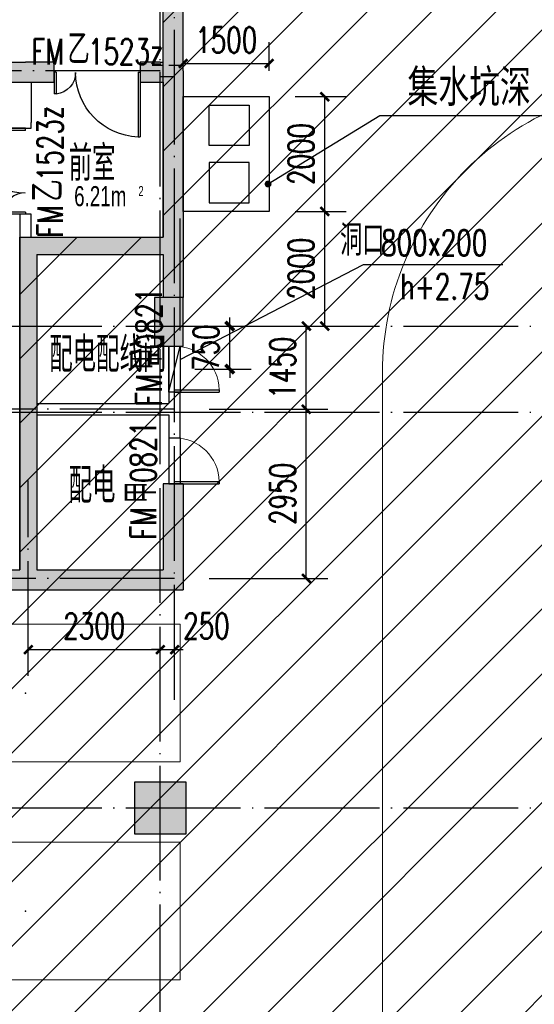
# Model space of a CAD drawing. Extents: x 797781 to 1255204, y 21234 to 1024248.
# Tile 47 of 256: x 952859 to 961829, y 85517 to 102684. Entities that reach past the tile are written whole.
import ezdxf

# ---------------------------------------------------------------- set-up
doc = ezdxf.new("R2010")
doc.units = 0
doc.header["$LTSCALE"] = 1000
doc.header["$MEASUREMENT"] = 0
doc.linetypes.add('230303生产综合楼-平面图_t8$0$DOTE', pattern=[2.42, 2, -0.2, 0.02, -0.2])
for name, color, linetype in [('.2023.03.07提建筑条件', 3, 'Continuous'), ('230303生产综合楼-平面图_t8$0$A-WALL-CURTWALL', 4, 'Continuous'), ('230303生产综合楼-平面图_t8$0$A-车位编号', 7, 'Continuous'), ('230303生产综合楼-平面图_t8$0$COLUMN', 40, 'Continuous'), ('230303生产综合楼-平面图_t8$0$DIM_LEAD', 3, 'Continuous'), ('230303生产综合楼-平面图_t8$0$DOOR_FIRE', 4, 'Continuous'), ('230303生产综合楼-平面图_t8$0$DOOR_FIRE_TEXT', 7, 'Continuous'), ('230303生产综合楼-平面图_t8$0$DOTE', 1, '230303生产综合楼-平面图_t8$0$DOTE'), ('230303生产综合楼-平面图_t8$0$PUB_DIM', 3, 'Continuous'), ('230303生产综合楼-平面图_t8$0$PUB_HATCH', 8, 'Continuous'), ('230303生产综合楼-平面图_t8$0$PUB_TEXT', 7, 'Continuous'), ('230303生产综合楼-平面图_t8$0$SPACE', 7, 'Continuous'), ('230303生产综合楼-平面图_t8$0$WALL', 40, 'Continuous'), ('230303生产综合楼-平面图_t8$0$家具', 8, 'Continuous'), ('230303生产综合楼-平面图_t8$0$板洞', 6, 'Continuous'), ('DIM_LEAD', 3, 'Continuous'), ('DOOR_FIRE', 4, 'Continuous'), ('PUB_DIM', 3, 'Continuous'), ('PUB_HATCH', 8, 'Continuous'), ('PUB_TEXT', 7, 'Continuous')]:
    doc.layers.add(name, color=color, linetype=linetype)
doc.layers.add('230303生产综合楼-平面图_t8$0$A-普通车位', color=252, linetype='Continuous', lineweight=9)
doc.styles.add('230303生产综合楼-平面图_t8$0$_HZTXT', font='@HZTXT_E', dxfattribs={"width": 0.7, "bigfont": '@@HZTXT'})
doc.styles.add('230303生产综合楼-平面图_T8$0$_TCH_DIM_T3', font='SIMPLEX', dxfattribs={"width": 0.705882, "bigfont": 'GBCBIG'})
doc.styles.add('230303生产综合楼-平面图_t8$0$_TCH_WINDOW', font='SIMPLEX', dxfattribs={"height": 3.5, "bigfont": 'GBCBIG'})
doc.styles.add('230303生产综合楼-平面图_t8$0$探索者', font='01-TSSDENG', dxfattribs={"width": 0.7, "bigfont": '02-TSSDCHN'})
doc.styles.add('230303生产综合楼-平面图_t8$0$黑体', font='simhei.ttf', dxfattribs={"width": 0.7})
doc.styles.add('_TCH_DIM', font='SIMPLEX', dxfattribs={"bigfont": 'GBCBIG'})
doc.styles.add('_TCH_DIM_T3', font='SIMPLEX', dxfattribs={"width": 0.705882, "bigfont": 'GBCBIG'})
doc.dimstyles.new('230303生产综合楼-平面图_T8$0$_TCH_ARCH&&150', dxfattribs={"dimtxt": 446.25, "dimasz": 150, "dimexe": 375, "dimexo": 450, "dimgap": 189.375, "dimtad": 1, "dimdec": 0, "dimzin": 0, "dimdsep": 46, "dimtxsty": '230303生产综合楼-平面图_T8$0$_TCH_DIM_T3', "dimblk": '230303生产综合楼-平面图_t8$0$_ArchTick', "dimcen": 0.09, "dimclrt": 7, "dimazin": 2, "dimtfac": 1, "dimtdec": 0, "dimtix": 1, "dimtmove": 2, "dimatfit": 3, "dimfxl": 1, "dimtolj": 1, "dimtzin": 0, "dimarcsym": 0})
doc.dimstyles.new('_TCH_ARCH&&150', dxfattribs={"dimtxt": 446.25, "dimasz": 150, "dimexe": 375, "dimexo": 450, "dimgap": 189.375, "dimtad": 1, "dimdec": 0, "dimzin": 0, "dimdsep": 46, "dimtxsty": '_TCH_DIM_T3', "dimblk": 'ARCHTICK', "dimcen": 0.09, "dimclrt": 7, "dimazin": 2, "dimtfac": 1, "dimtdec": 0, "dimtix": 1, "dimtmove": 2, "dimatfit": 3, "dimfxl": 1, "dimtolj": 1, "dimtzin": 0, "dimarcsym": 0})

# ---------------------------------------------------------------- blocks, each defined once
blk = doc.blocks.new('_ArchTick')
at = {"color": 0, "linetype": 'ByBlock', "const_width": 0.4}
blk.add_lwpolyline([(-0.5, -0.5), (0.5, 0.5)], dxfattribs=at)
blk = doc.blocks.new('*D6682')
at = {"layer": 'Defpoints', "color": 0, "transparency": 16777216}
for p in [(1185089, 49702), (1186149, 49702), (1185089, 48952)]:
    blk.add_point(p, dxfattribs=at)
at = {"layer": 'PUB_DIM', "color": 0, "lineweight": -2, "transparency": 16777216}
for p, q in [((1186149, 49702), (1186149, 49852)), ((1185539, 49702), (1186524, 49702)), ((1186149, 48952), (1186149, 49702)), ((1185539, 48952), (1186524, 48952)), ((1186149, 48952), (1186149, 48802))]:
    blk.add_line(p, q, dxfattribs=at)
at = {"layer": 'PUB_DIM', "color": 0, "lineweight": -2, "transparency": 16777216, "xscale": 150, "yscale": 150, "zscale": 150}
for p, rotation in [((1186149, 49702), 270), ((1186149, 48952), 90)]:
    blk.add_blockref('_ArchTick', p, dxfattribs=dict(at, rotation=rotation))
at = {"layer": 'PUB_DIM', "color": 7, "transparency": 16777216, "insert": (1185736, 49327), "char_height": 446.2, "attachment_point": 5, "rotation": 90, "style": '_TCH_DIM_T3'}
blk.add_mtext('\\A1;750', dxfattribs=at)
blk = doc.blocks.new('230303生产综合楼-平面图_t8$0$_ArchTick')
at = {"color": 0, "linetype": 'ByBlock', "const_width": 0.3}
blk.add_lwpolyline([(-0.5, -0.5), (0.5, 0.5)], dxfattribs=at)
blk = doc.blocks.new('*D6541')
at = {"layer": '230303生产综合楼-平面图_t8$0$PUB_DIM', "color": 0, "lineweight": -2, "transparency": 16777216}
for p, q in [((638616, -253968), (638616, -253466)), ((640116, -253968), (640116, -253466)), ((638616, -253841), (640116, -253841))]:
    blk.add_line(p, q, dxfattribs=at)
at = {"layer": 'Defpoints', "color": 0, "transparency": 16777216}
for p in [(640116, -253841), (638616, -254418), (640116, -254418)]:
    blk.add_point(p, dxfattribs=at)
at = {"layer": '230303生产综合楼-平面图_t8$0$PUB_DIM', "color": 0, "lineweight": -2, "transparency": 16777216, "xscale": 150, "yscale": 150, "zscale": 150, "rotation": 180}
blk.add_blockref('230303生产综合楼-平面图_t8$0$_ArchTick', (638616, -253841), dxfattribs=at)
at = {"layer": '230303生产综合楼-平面图_t8$0$PUB_DIM', "color": 0, "lineweight": -2, "transparency": 16777216, "xscale": 150, "yscale": 150, "zscale": 150}
blk.add_blockref('230303生产综合楼-平面图_t8$0$_ArchTick', (640116, -253841), dxfattribs=at)
at = {"layer": '230303生产综合楼-平面图_t8$0$PUB_DIM', "color": 7, "transparency": 16777216, "insert": (639366, -253429), "char_height": 446.2, "attachment_point": 5, "style": '230303生产综合楼-平面图_T8$0$_TCH_DIM_T3'}
blk.add_mtext('\\A1;1500', dxfattribs=at)
blk = doc.blocks.new('*D6542')
at = {"layer": '230303生产综合楼-平面图_t8$0$PUB_DIM', "color": 0, "lineweight": -2, "transparency": 16777216}
for p, q in [((640566, -254418), (641460, -254418)), ((641085, -256418), (641085, -254418)), ((640566, -256418), (641460, -256418))]:
    blk.add_line(p, q, dxfattribs=at)
at = {"layer": 'Defpoints', "color": 0, "transparency": 16777216}
for p in [(640116, -254418), (641085, -254418), (640116, -256418)]:
    blk.add_point(p, dxfattribs=at)
at = {"layer": '230303生产综合楼-平面图_t8$0$PUB_DIM', "color": 0, "lineweight": -2, "transparency": 16777216, "xscale": 150, "yscale": 150, "zscale": 150}
for p, rotation in [((641085, -254418), 90), ((641085, -256418), 270)]:
    blk.add_blockref('230303生产综合楼-平面图_t8$0$_ArchTick', p, dxfattribs=dict(at, rotation=rotation))
at = {"layer": '230303生产综合楼-平面图_t8$0$PUB_DIM', "color": 7, "transparency": 16777216, "insert": (640672, -255418), "char_height": 446.2, "attachment_point": 5, "rotation": 90, "style": '230303生产综合楼-平面图_T8$0$_TCH_DIM_T3'}
blk.add_mtext('\\A1;2000', dxfattribs=at)
blk = doc.blocks.new('*D6543')
at = {"layer": '230303生产综合楼-平面图_t8$0$PUB_DIM', "color": 0, "lineweight": -2, "transparency": 16777216}
for p, q in [((640566, -256418), (641460, -256418)), ((641085, -258418), (641085, -256418)), ((640566, -258418), (641460, -258418))]:
    blk.add_line(p, q, dxfattribs=at)
at = {"layer": 'Defpoints', "color": 0, "transparency": 16777216}
for p in [(640116, -256418), (641085, -256418), (640116, -258418)]:
    blk.add_point(p, dxfattribs=at)
at = {"layer": '230303生产综合楼-平面图_t8$0$PUB_DIM', "color": 0, "lineweight": -2, "transparency": 16777216, "xscale": 150, "yscale": 150, "zscale": 150}
for p, rotation in [((641085, -256418), 90), ((641085, -258418), 270)]:
    blk.add_blockref('230303生产综合楼-平面图_t8$0$_ArchTick', p, dxfattribs=dict(at, rotation=rotation))
at = {"layer": '230303生产综合楼-平面图_t8$0$PUB_DIM', "color": 7, "transparency": 16777216, "insert": (640672, -257418), "char_height": 446.2, "attachment_point": 5, "rotation": 90, "style": '230303生产综合楼-平面图_T8$0$_TCH_DIM_T3'}
blk.add_mtext('\\A1;2000', dxfattribs=at)
blk = doc.blocks.new('230303生产综合楼-平面图_t8$0$普通车位')
at = {"layer": '230303生产综合楼-平面图_t8$0$A-普通车位'}
for points in [[(100, -1200), (5400, -1200), (5400, 1200), (100, 1200)], [(950, 750), (950, -750), (1050, -750), (1050, 750)]]:
    blk.add_lwpolyline(points, close=True, dxfattribs=at)
at = {"layer": '230303生产综合楼-平面图_t8$0$A-车位编号'}
blk.add_point((2700, 0), dxfattribs=at)
blk = doc.blocks.new('*D3017')
at = {"layer": '230303生产综合楼-平面图_t8$0$PUB_DIM', "color": 0, "lineweight": -2, "transparency": 16777216}
for p, q in [((956159, 97342), (958230, 97342)), ((957855, 95892), (957855, 97342)), ((956159, 95892), (958230, 95892))]:
    blk.add_line(p, q, dxfattribs=at)
at = {"layer": 'Defpoints', "color": 0, "transparency": 16777216}
for p in [(955709, 97342), (957855, 97342), (955709, 95892)]:
    blk.add_point(p, dxfattribs=at)
at = {"layer": '230303生产综合楼-平面图_t8$0$PUB_DIM', "color": 0, "lineweight": -2, "transparency": 16777216, "xscale": 150, "yscale": 150, "zscale": 150}
for p, rotation in [((957855, 97342), 90), ((957855, 95892), 270)]:
    blk.add_blockref('230303生产综合楼-平面图_t8$0$_ArchTick', p, dxfattribs=dict(at, rotation=rotation))
at = {"layer": '230303生产综合楼-平面图_t8$0$PUB_DIM', "color": 7, "transparency": 16777216, "insert": (957443, 96617), "char_height": 446.2, "attachment_point": 5, "rotation": 90, "style": '230303生产综合楼-平面图_T8$0$_TCH_DIM_T3'}
blk.add_mtext('\\A1;1450', dxfattribs=at)
blk = doc.blocks.new('*D3018')
at = {"layer": '230303生产综合楼-平面图_t8$0$PUB_DIM', "color": 0, "lineweight": -2, "transparency": 16777216}
for p, q in [((956159, 95892), (958230, 95892)), ((957855, 92942), (957855, 95892)), ((956159, 92942), (958230, 92942))]:
    blk.add_line(p, q, dxfattribs=at)
at = {"layer": 'Defpoints', "color": 0, "transparency": 16777216}
for p in [(955709, 95892), (957855, 95892), (955709, 92942)]:
    blk.add_point(p, dxfattribs=at)
at = {"layer": '230303生产综合楼-平面图_t8$0$PUB_DIM', "color": 0, "lineweight": -2, "transparency": 16777216, "xscale": 150, "yscale": 150, "zscale": 150}
for p, rotation in [((957855, 95892), 90), ((957855, 92942), 270)]:
    blk.add_blockref('230303生产综合楼-平面图_t8$0$_ArchTick', p, dxfattribs=dict(at, rotation=rotation))
at = {"layer": '230303生产综合楼-平面图_t8$0$PUB_DIM', "color": 7, "transparency": 16777216, "insert": (957443, 94417), "char_height": 446.2, "attachment_point": 5, "rotation": 90, "style": '230303生产综合楼-平面图_T8$0$_TCH_DIM_T3'}
blk.add_mtext('\\A1;2950', dxfattribs=at)
blk = doc.blocks.new('*D3019')
at = {"layer": '230303生产综合楼-平面图_t8$0$PUB_DIM', "color": 0, "lineweight": -2, "transparency": 16777216}
for p, q in [((953009, 92059), (953009, 92076)), ((955309, 92059), (955309, 92076)), ((953009, 91701), (955309, 91701))]:
    blk.add_line(p, q, dxfattribs=at)
at = {"layer": 'Defpoints', "color": 0, "transparency": 16777216}
for p in [(955309, 91701), (953009, 91609), (955309, 91609)]:
    blk.add_point(p, dxfattribs=at)
at = {"layer": '230303生产综合楼-平面图_t8$0$PUB_DIM', "color": 0, "lineweight": -2, "transparency": 16777216, "xscale": 150, "yscale": 150, "zscale": 150, "rotation": 180}
blk.add_blockref('230303生产综合楼-平面图_t8$0$_ArchTick', (953009, 91701), dxfattribs=at)
at = {"layer": '230303生产综合楼-平面图_t8$0$PUB_DIM', "color": 0, "lineweight": -2, "transparency": 16777216, "xscale": 150, "yscale": 150, "zscale": 150}
blk.add_blockref('230303生产综合楼-平面图_t8$0$_ArchTick', (955309, 91701), dxfattribs=at)
at = {"layer": '230303生产综合楼-平面图_t8$0$PUB_DIM', "color": 7, "transparency": 16777216, "insert": (954159, 92114), "char_height": 446.2, "attachment_point": 5, "style": '230303生产综合楼-平面图_T8$0$_TCH_DIM_T3'}
blk.add_mtext('\\A1;2300', dxfattribs=at)
blk = doc.blocks.new('*D3020')
at = {"layer": '230303生产综合楼-平面图_t8$0$PUB_DIM', "color": 0, "lineweight": -2, "transparency": 16777216}
for p, q in [((955309, 92059), (955309, 92076)), ((955559, 92059), (955559, 92076)), ((955309, 91701), (955159, 91701)), ((955309, 91701), (955559, 91701)), ((955559, 91701), (955709, 91701))]:
    blk.add_line(p, q, dxfattribs=at)
at = {"layer": 'Defpoints', "color": 0, "transparency": 16777216}
for p in [(955559, 91701), (955309, 91609), (955559, 91609)]:
    blk.add_point(p, dxfattribs=at)
at = {"layer": '230303生产综合楼-平面图_t8$0$PUB_DIM', "color": 0, "lineweight": -2, "transparency": 16777216, "xscale": 150, "yscale": 150, "zscale": 150}
blk.add_blockref('230303生产综合楼-平面图_t8$0$_ArchTick', (955309, 91701), dxfattribs=at)
at = {"layer": '230303生产综合楼-平面图_t8$0$PUB_DIM', "color": 0, "lineweight": -2, "transparency": 16777216, "xscale": 150, "yscale": 150, "zscale": 150, "rotation": 180}
blk.add_blockref('230303生产综合楼-平面图_t8$0$_ArchTick', (955559, 91701), dxfattribs=at)
at = {"layer": '230303生产综合楼-平面图_t8$0$PUB_DIM', "color": 7, "transparency": 16777216, "insert": (956114, 92114), "char_height": 446.2, "attachment_point": 5, "style": '230303生产综合楼-平面图_T8$0$_TCH_DIM_T3'}
blk.add_mtext('\\A1;250', dxfattribs=at)
blk = doc.blocks.new('$DorLib2D$00000001')
for p, q in [((0.45, 0.975), (0.5, 0.975)), ((0.45, 0), (0.45, 0.975)), ((0.5, 0), (0.5, 0.975)), ((0.5, 0), (0.45, 0))]:
    blk.add_line(p, q)
at = {"lineweight": 13}
blk.add_arc((0.475, 0), 0.975, 91.4693, 180, dxfattribs=at)
blk = doc.blocks.new('230303生产综合楼-平面图_t8$0$$DorLib2D$00000225')
at = {"color": 0}
for p, q in [((0.475, -0.001), (0.475, 0.752)), ((0.475, 0.752), (0.5, 0.752)), ((0.5, -0.001), (0.5, 0.752)), ((-0.5, 0), (-0.5, 0.252)), ((-0.475, 0.252), (-0.5, 0.252)), ((-0.475, 0), (-0.475, 0.252)), ((-0.475, 0), (-0.5, 0)), ((0.475, -0.001), (0.5, -0.001))]:
    blk.add_line(p, q, dxfattribs=at)
for centre, radius, start, end in [((0.505, -0.002), 0.755, 92.2493, 179.7238), ((-0.501, 0.003), 0.251, 359.7899, 84.0974)]:
    blk.add_arc(centre, radius, start, end, dxfattribs=at)
blk = doc.blocks.new('_FZH')
blk.add_lwpolyline([(-0.5, -0.5), (0.5, -0.5), (0.5, 0.5), (-0.5, 0.5)], close=True)
at = {"layer": 'PUB_HATCH'}
blk.add_solid([(-0.5, -0.5), (0.5, -0.5), (-0.5, 0.5), (0.5, 0.5)], dxfattribs=at)
blk = doc.blocks.new('-1FRDQD')
at = {"layer": '.2023.03.07提建筑条件'}
blk.add_lwpolyline([(1185288.5, 48552.1), (1185088.5, 48552.1), (1185088.5, 49352.1), (1185288.5, 49352.1)], close=True, dxfattribs=at)
blk.add_lwpolyline([(1185088.5, 48562.8), (1185288.5, 49345.7)], dxfattribs=at)
at = {"layer": 'DIM_LEAD'}
for p, q in [((1185288.5, 49120.8), (1188483.9, 50773)), ((1188483.9, 50773), (1190911, 50773))]:
    blk.add_line(p, q, dxfattribs=at)
at = {"layer": 'PUB_TEXT', "style": '_TCH_DIM'}
blk.add_text('洞口', height=536.17, dxfattribs=at).set_placement((1188073.6, 50930.5))
at = {"layer": 'PUB_TEXT', "style": '_TCH_DIM', "width": 0.705882}
for s, p in [('800x200', (1188788.5, 50930.5)), ('h+2.75', (1189118.5, 50169.3))]:
    blk.add_text(s, height=446.25, dxfattribs=at).set_placement(p)
at = {"layer": 'PUB_DIM'}
dim = blk.add_aligned_dim(p1=(1185088.5, 48952.1), p2=(1185088.5, 49702.1), distance=-1060.3, dimstyle='_TCH_ARCH&&150', dxfattribs=at)
dim.commit()
dim.dimension.update_dxf_attribs({"geometry": '*D6682', "text_midpoint": (1185736.3, 49327.1)})
blk = doc.blocks.new('230303生产综合楼-平面图_t8$0$-1FXHS1')
for points in [[(638616.4, -256417.9), (638616.4, -254417.9), (640116.4, -254417.9), (640116.4, -256417.9)], [(639766.4, -254567.9), (639766.4, -255267.9), (639066.4, -255267.9), (639066.4, -254567.9)], [(639766.4, -256267.9), (639766.4, -255567.9), (639066.4, -255567.9), (639066.4, -256267.9)]]:
    blk.add_lwpolyline(points, close=True)
at = {"layer": '230303生产综合楼-平面图_t8$0$PUB_DIM'}
for p1, p2, distance, picture, middle in [((638616.4, -254417.9), (640116.4, -254417.9), 576.5, '*D6541', (639366.4, -253428.9)), ((640116.4, -256417.9), (640116.4, -254417.9), -968.4, '*D6542', (640672.3, -255417.9)), ((640116.4, -258418.2), (640116.4, -256417.9), -968.4, '*D6543', (640672.3, -257418.1))]:
    dim = blk.add_aligned_dim(p1=p1, p2=p2, distance=distance, dimstyle='230303生产综合楼-平面图_T8$0$_TCH_ARCH&&150', dxfattribs=at)
    dim.commit()
    dim.dimension.update_dxf_attribs({"geometry": picture, "text_midpoint": middle})

msp = doc.modelspace()

# ---------------------------------------------------------------- hatches: boundary and pattern name
at = {"layer": '230303生产综合楼-平面图_t8$0$PUB_HATCH'}
h = msp.add_hatch(dxfattribs=at)
h.set_pattern_fill('ANSI31', color=256, scale=500)
h.set_pattern_definition([(45, (742304.1, -46432.5), (-561.266, 561.266), [])])
h.paths.add_polyline_path([(930109.1, 68893.4), (930108.6, 82492.3), (938508.6, 82492.3), (938508.2, 85667.3), (943409, 85667.3), (943409.3, 93092.3), (943762.1, 93092.3), (943758.6, 95392.3), (943508.6, 95392.3), (943508.6, 101792.3), (951058.6, 101792.3), (951058.6, 104092.3), (952808.6, 104092.3), (952808.6, 105392.3), (952708.2, 105392.3), (952709, 111192.3), (938408.6, 111192.3), (938408.6, 112942.3), (934909, 112942.3), (934909, 113292.3), (935009, 113392.3), (935009, 113792.3), (932409, 113792.3), (932409, 113392.3), (932509, 113292.3), (932509, 112992.3), (930408.6, 112992.3), (930408.6, 111192.3), (913308.6, 111192.3), (913308.6, 119592.3), (899708.6, 119592.3), (899708.6, 116092.3), (899708.6, 114673.2), (899708.6, 111192.3), (895158.6, 111192.3), (895158.6, 96992.3), (899608.6, 96992.3), (899608.6, 98042.3), (902558.6, 98042.3), (902558.6, 96992.3), (904808.6, 96992.3), (904808.2, 86592.3), (896359, 86592.3), (896156.1, 86592.3), (896158.6, 81292.3), (896158.6, 73892.3), (896158.6, 70892.3), (896358.6, 70892.3), (897858.6, 70892.3), (897858.6, 70042.3), (900108.6, 70042.3), (900108.6, 68892.3)])
h.paths.add_polyline_path([(930105.6, 68892.3), (955656.4, 68892.3), (955656.4, 72492.3), (963356.4, 72492.3), (963356.4, 68892.3), (986709.3, 68892.3), (986709.3, 70442.3), (987458.6, 70442.3), (987458.6, 70892.3), (989258.6, 70892.3), (989256.4, 88842.3), (986008.6, 88842.3), (986008.6, 90692.3), (982958.6, 90692.3), (982958.6, 94955.7), (980858.6, 94955.7), (980858.6, 99042.3), (985808.6, 99042.3), (985808.6, 96992.3), (989256.4, 96992.3), (989256.4, 109542.3), (987108.6, 109542.3), (987108.6, 109842.3), (986208.6, 109842.3), (986208.6, 111192.3), (963706.4, 111192.3), (963706.4, 119592.3), (955308.6, 119592.3), (955304.2, 111192.3), (952709, 111192.7), (952709, 105392.3), (955356.4, 105392.3), (955357.5, 98892.3), (952859.7, 98892.3), (952858.6, 95342.3), (952858.6, 94880.1), (952858.6, 93092.3), (943407.1, 93092.3), (943407.1, 85667.3), (938508.6, 85667.3), (938508.6, 82492.3), (930107.1, 82492.3)])
for points in [[(955708.6, 105292.3), (955358.6, 105292.3), (955358.6, 101942.3), (955533.6, 101779.8), (955708.6, 101792.3)], [(950958.6, 101825.7), (950958.6, 101592.3), (952958.6, 101592.3), (952958.6, 101942.3), (951108.6, 101942.3)], [(952958.6, 101592.3), (953458.6, 101592.3), (953458.6, 101942.3), (952958.6, 101942.3)], [(955308.6, 101942.3), (954958.6, 101942.3), (954958.6, 101592.3), (955308.6, 101592.3)], [(955308.6, 101942.3), (955308.6, 101592.3), (955358.6, 101592.3), (955533.6, 101779.8), (955358.6, 101942.3)], [(955533.6, 101779.8), (955358.6, 101592.3), (955358.6, 98892.3), (955475.3, 98759), (955708.6, 98792.3), (955708.6, 101792.3)], [(953158.6, 98592.3), (952858.6, 98892.3), (952858.6, 95892.3), (953158.6, 95892.3)], [(952858.6, 98892.3), (953158.6, 98592.3), (955358.6, 98592.3), (955475.3, 98759), (955358.6, 98892.3)], [(955358.6, 97842.3), (955708.6, 97842.3), (955708.6, 97492.3), (955708.6, 98792.3), (955475.3, 98759), (955358.6, 98592.3)], [(953158.6, 95892.3), (952858.6, 95892.3), (952858.6, 93092.3), (952991.9, 92975.7), (953158.6, 93092.3)], [(955358.6, 94592.3), (955358.6, 93092.3), (955708.6, 92742.3), (955708.6, 94592.3)], [(946675.2, 92975.7), (946658.6, 92742.3), (952958.6, 92742.3), (952991.9, 92975.7), (952858.6, 93092.3), (946858.6, 93092.3)], [(952991.9, 92975.7), (952958.6, 92742.3), (955708.6, 92742.3), (955358.6, 93092.3), (953158.6, 93092.3)]]:
    msp.add_hatch(color=256, dxfattribs=at).paths.add_polyline_path(points)

# ---------------------------------------------------------------- linework, layer by layer
at = {"layer": '230303生产综合楼-平面图_t8$0$A-WALL-CURTWALL'}
msp.add_line((955458.6, 101892.3), (955658.6, 101892.3), dxfattribs=at)
msp.add_line((955458.6, 101892.3), (955658.6, 101892.3), dxfattribs=at)
at = {"layer": '230303生产综合楼-平面图_t8$0$A-普通车位'}
msp.add_lwpolyline([(976583.6, 82242.3), (976583.6, 96542.3, 0.4142136), (971583.6, 101542.3), (964183.6, 101542.3, 0.4142136), (959183.6, 96542.3), (959183.6, 69385.6)], format="xyb", dxfattribs=at)
at = {"layer": '230303生产综合楼-平面图_t8$0$DIM_LEAD'}
for p, q in [((957188.6, 99819.6), (959139, 101016.6)), ((959139, 101016.6), (963201, 101016.6))]:
    msp.add_line(p, q, dxfattribs=at)
at = {"layer": '230303生产综合楼-平面图_t8$0$DIM_LEAD', "const_width": 60}
msp.add_lwpolyline([(957163, 99803.9, 1), (957214.2, 99835.3, 1)], format="xyb", close=True, dxfattribs=at)
at = {"layer": '230303生产综合楼-平面图_t8$0$DOTE'}
for p, q in [((955308.6, 68317.3), (955308.6, 119317.3)), ((955558.6, 90828.2), (955558.6, 111592.3)), ((955308.6, 101792.3), (943408.6, 101792.3)), ((870008.6, 97342.3), (989908.6, 97342.3)), ((870008.6, 95842.3), (989908.6, 95842.3)), ((955558.6, 95892.3), (943408.6, 95892.3)), ((953008.6, 91242.1), (953008.6, 94650.6)), ((955558.6, 92942.3), (943408.6, 92942.3)), ((870008.6, 88942.3), (989908.6, 88942.3))]:
    msp.add_line(p, q, dxfattribs=at)
at = {"layer": '230303生产综合楼-平面图_t8$0$WALL'}
for p, q in [((955358.6, 101942.3), (955358.6, 105292.3)), ((955708.6, 101792.3), (955708.6, 105292.3)), ((951108.6, 101942.3), (952958.6, 101942.3)), ((953458.6, 101942.3), (952958.6, 101942.3)), ((953458.6, 101592.3), (953458.6, 101942.3)), ((955308.6, 101942.3), (954958.6, 101942.3)), ((954958.6, 101942.3), (954958.6, 101592.3)), ((955308.6, 101942.3), (955358.6, 101942.3)), ((955308.6, 101892.3), (955358.6, 101892.3)), ((955308.6, 101692.3), (955558.6, 101692.3)), ((955708.6, 101792.3), (955708.6, 98792.3)), ((950958.6, 101592.3), (952958.6, 101592.3)), ((952958.6, 101592.3), (953458.6, 101592.3)), ((953058.6, 101592.3), (953058.6, 100892.3)), ((954958.6, 101592.3), (955308.6, 101592.3)), ((955308.6, 101592.3), (955358.6, 101592.3)), ((955358.6, 101592.3), (955358.6, 98892.3)), ((949658.6, 100792.3), (952858.6, 100792.3)), ((952858.6, 100792.3), (952858.6, 100792.3)), ((952858.6, 100792.3), (953058.6, 100792.3)), ((953058.6, 100792.3), (953058.6, 100892.3)), ((953058.6, 99292.3), (952858.6, 99292.3)), ((952858.6, 99292.3), (952858.6, 98892.3)), ((953058.6, 98892.3), (953058.6, 99292.3)), ((952858.6, 98892.3), (952858.6, 95892.3)), ((952858.6, 98892.3), (955358.6, 98892.3)), ((955708.6, 98792.3), (955708.6, 97842.3)), ((953158.6, 98592.3), (953158.6, 95892.3)), ((953158.6, 98592.3), (955358.6, 98592.3)), ((955358.6, 98592.3), (955358.6, 97842.3)), ((955658.6, 96192.3), (955458.6, 96192.3)), ((955458.6, 96192.3), (955458.6, 95992.3)), ((955658.6, 95892.3), (955658.6, 96192.3)), ((953158.6, 95992.3), (955458.6, 95992.3)), ((952858.6, 95892.3), (952858.6, 93092.3)), ((953158.6, 95892.3), (953158.6, 93092.3)), ((953158.6, 95792.3), (955458.6, 95792.3)), ((955458.6, 95792.3), (955458.6, 95392.3)), ((955658.6, 95392.3), (955658.6, 95892.3)), ((955458.6, 95392.3), (955658.6, 95392.3)), ((955358.6, 94592.3), (955358.6, 93092.3)), ((955708.6, 94592.3), (955358.6, 94592.3)), ((955458.6, 94592.3), (955658.6, 94592.3)), ((955708.6, 94592.3), (955708.6, 92742.3)), ((946858.6, 93092.3), (952858.6, 93092.3)), ((953158.6, 93092.3), (955358.6, 93092.3)), ((946658.6, 92742.3), (952958.6, 92742.3)), ((952958.6, 92742.3), (955708.6, 92742.3))]:
    msp.add_line(p, q, dxfattribs=at)
at = {"layer": '230303生产综合楼-平面图_t8$0$家具'}
msp.add_line((955658.6, 97267.3), (955658.6, 99217.3), dxfattribs=at)
at = {"layer": '230303生产综合楼-平面图_t8$0$板洞', "color": 5}
msp.add_lwpolyline([(946508.6, 101592.3), (946508.6, 101692.3), (943508.6, 101692.3), (943508.6, 93092.3), (952858.6, 93092.3), (952858.6, 94209.9), (952858.6, 95342.3), (952858.6, 98892.3), (955358.6, 98892.3), (955358.6, 105292.3), (952808.6, 105292.3), (952808.6, 104092.3), (951108.6, 104092.3), (951108.6, 101592.3), (946508.6, 101592.3)], dxfattribs=at)
at = {"layer": 'DOOR_FIRE', "color": 2}
for p, q in [((955458.6, 96992.3), (955458.6, 96192.3)), ((955658.6, 96992.3), (955658.6, 96192.3)), ((955458.6, 95392.3), (955458.6, 94592.3)), ((955658.6, 95392.3), (955658.6, 94592.3))]:
    msp.add_line(p, q, dxfattribs=at)

# ---------------------------------------------------------------- block references
for name, p in [('230303生产综合楼-平面图_t8$0$-1FXHS1', (317092.2, 355760.5)), ('-1FRDQD', (-229629.9, 47640.2))]:
    msp.add_blockref(name, p)
at = {"layer": '230303生产综合楼-平面图_t8$0$A-普通车位', "xscale": -1, "rotation": 180}
for p in [(950258.6, 90942.3), (950258.6, 87142.3)]:
    msp.add_blockref('230303生产综合楼-平面图_t8$0$普通车位', p, dxfattribs=at)
at = {"layer": '230303生产综合楼-平面图_t8$0$COLUMN'}
for p, xscale, yscale, zscale in [((955458.6, 97417.3), 499.9999999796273, 849.9998321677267, 849.9998321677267), ((955308.6, 88942.3), 900.0030096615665, 900, 900)]:
    msp.add_blockref('_FZH', p, dxfattribs=dict(at, xscale=xscale, yscale=yscale, zscale=zscale))
at = {"layer": '230303生产综合楼-平面图_t8$0$DOOR_FIRE', "xscale": 1500, "yscale": -1500, "zscale": 350}
msp.add_blockref('230303生产综合楼-平面图_t8$0$$DorLib2D$00000225', (954208.6, 101767.3), dxfattribs=at)
at = {"layer": '230303生产综合楼-平面图_t8$0$DOOR_FIRE', "xscale": -1500, "yscale": -1500, "zscale": 200, "rotation": 270}
msp.add_blockref('230303生产综合楼-平面图_t8$0$$DorLib2D$00000225', (952958.6, 100042.3), dxfattribs=at)
at = {"layer": 'DOOR_FIRE', "color": 2, "xscale": 800, "yscale": 800, "zscale": 200}
for p, rotation in [((955558.6, 96592.3), 270), ((955558.6, 94992.3), 270.0000221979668)]:
    msp.add_blockref('$DorLib2D$00000001', p, dxfattribs=dict(at, rotation=rotation))

# ---------------------------------------------------------------- texts
at = {"layer": '230303生产综合楼-平面图_t8$0$DOOR_FIRE_TEXT', "style": '230303生产综合楼-平面图_t8$0$_TCH_WINDOW', "width": 0.705882}
for s, p in [('FM', (953062.4, 101904.8)), ('1523z', (954049.8, 101904.8))]:
    msp.add_text(s, height=446.25, dxfattribs=at).set_placement(p)
at = {"layer": '230303生产综合楼-平面图_t8$0$DOOR_FIRE_TEXT', "style": '230303生产综合楼-平面图_t8$0$_TCH_WINDOW'}
msp.add_text('乙', height=536.2, dxfattribs=at).set_placement((953692.4, 101904.8))
at = {"layer": '230303生产综合楼-平面图_t8$0$DOOR_FIRE_TEXT', "style": '230303生产综合楼-平面图_t8$0$_TCH_WINDOW', "width": 0.705882}
for s, p in [('1523z', (953613.2, 99871.1)), ('FM', (953613.2, 98883.7))]:
    msp.add_text(s, height=446.25, rotation=90, dxfattribs=at).set_placement(p)
at = {"layer": '230303生产综合楼-平面图_t8$0$DOOR_FIRE_TEXT', "style": '230303生产综合楼-平面图_t8$0$_TCH_WINDOW'}
msp.add_text('乙', height=536.2, rotation=90, dxfattribs=at).set_placement((953613.2, 99513.7))
at = {"layer": '230303生产综合楼-平面图_t8$0$DOOR_FIRE_TEXT', "color": 2, "style": '230303生产综合楼-平面图_t8$0$_TCH_WINDOW', "width": 0.705882}
for s, rotation, p in [('0821', 90, (955335.8, 96934.3)), ('FM', 90, (955335.8, 95946.8)), ('0821', 90.00002, (955237.4, 94607.6)), ('FM', 90.00002, (955237.4, 93620.2))]:
    msp.add_text(s, height=446.25, rotation=rotation, dxfattribs=at).set_placement(p)
at = {"layer": '230303生产综合楼-平面图_t8$0$DOOR_FIRE_TEXT', "color": 2, "style": '230303生产综合楼-平面图_t8$0$_TCH_WINDOW'}
for rotation, p in [(90, (955335.8, 96576.8)), (90.00002, (955237.4, 94250.2))]:
    msp.add_text('甲', height=536.2, rotation=rotation, dxfattribs=at).set_placement(p)
at = {"layer": '230303生产综合楼-平面图_t8$0$PUB_TEXT', "width": 0.7}
for s, height, style, p in [('集水坑深', 563.29, '230303生产综合楼-平面图_t8$0$黑体', (959617.7, 101241.6)), ('前室', 612.77, '230303生产综合楼-平面图_t8$0$探索者', (953712.8, 99872.7)), ('配电配线间', 612.77, '230303生产综合楼-平面图_t8$0$探索者', (953375.1, 96539.4)), ('配电', 612.77, '230303生产综合楼-平面图_t8$0$探索者', (953712.8, 94257.2))]:
    msp.add_text(s, height=height, dxfattribs=dict(at, style=style)).set_placement(p)
at = {"layer": '230303生产综合楼-平面图_t8$0$SPACE', "style": '230303生产综合楼-平面图_t8$0$_HZTXT', "width": 0.7}
for s, height, p in [('6.21m', 350, (953807.8, 99432.6)), ('2', 175, (954927.8, 99607.6))]:
    msp.add_text(s, height=height, dxfattribs=at).set_placement(p)

# ---------------------------------------------------------------- dimensions: what is measured, and where the dimension line sits
at = {"layer": '230303生产综合楼-平面图_t8$0$PUB_DIM'}
for p1, p2, distance, picture, middle in [((955708.6, 95892.3), (955708.6, 97342.3), -2146.7, '*D3017', (957442.8, 96617.3)), ((955708.6, 92942.3), (955708.6, 95892.3), -2146.7, '*D3018', (957442.8, 94417.3)), ((953008.6, 91608.6), (955308.6, 91608.6), 92.6, '*D3019', (954158.6, 92113.7))]:
    dim = msp.add_aligned_dim(p1=p1, p2=p2, distance=distance, dimstyle='230303生产综合楼-平面图_T8$0$_TCH_ARCH&&150', dxfattribs=at)
    dim.commit()
    dim.dimension.update_dxf_attribs({"geometry": picture, "text_midpoint": middle})
dim = msp.add_linear_dim(base=(955558.6, 91701.2), p1=(955308.6, 91608.6), p2=(955558.6, 91608.6), angle=360, dimstyle='230303生产综合楼-平面图_T8$0$_TCH_ARCH&&150', dxfattribs=at)
dim.commit()
dim.dimension.update_dxf_attribs({"geometry": '*D3020', "text_midpoint": (956113.6, 92113.7), "dimtype": 161})

doc.saveas('drawing.dxf')
